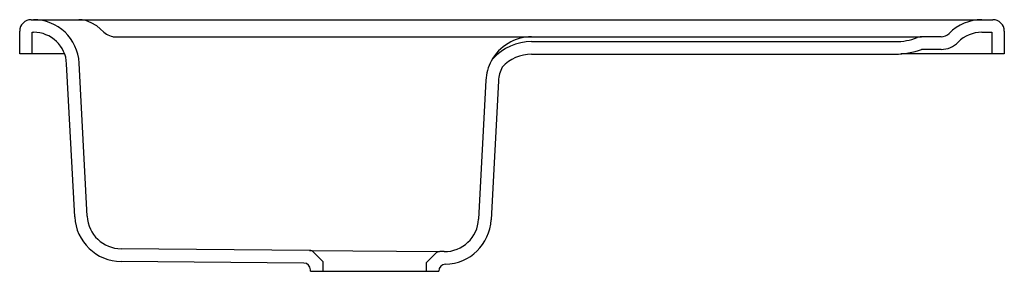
# Model space of a CAD drawing. Header units: millimetres. Extents: x 803.864 to 804.724, y 1133.699 to 1133.919.
import ezdxf

# ---------------------------------------------------------------- set-up
doc = ezdxf.new("R2010")
doc.units = ezdxf.units.MM
doc.layers.add('SANINDUSA', color=3, linetype='Continuous')

msp = doc.modelspace()

# ---------------------------------------------------------------- linework, layer by layer
at = {"layer": 'SANINDUSA'}
for p, q in [((803.87441, 1133.91943), (803.87645, 1133.91943)), ((803.87645, 1133.91943), (803.91592, 1133.91943)), ((803.91592, 1133.91943), (804.66492, 1133.91943)), ((804.66492, 1133.91943), (804.70484, 1133.91943)), ((804.70484, 1133.91943), (804.71441, 1133.91943)), ((803.86441, 1133.88943), (803.86441, 1133.90943)), ((803.87541, 1133.90843), (803.87645, 1133.90843)), ((803.87541, 1133.88943), (803.87541, 1133.90843)), ((803.9459, 1133.90443), (803.95809, 1133.90443)), ((803.95809, 1133.90443), (804.28099, 1133.90443)), ((804.28099, 1133.90443), (804.62914, 1133.90443)), ((804.62914, 1133.90443), (804.65195, 1133.90443)), ((804.66914, 1133.90443), (804.65195, 1133.90443)), ((804.70484, 1133.90843), (804.71341, 1133.90843)), ((804.71341, 1133.90843), (804.71341, 1133.88943)), ((804.72441, 1133.90943), (804.72441, 1133.88943)), ((804.31158, 1133.90024), (804.62914, 1133.90024)), ((804.66914, 1133.89343), (804.65214, 1133.89343)), ((803.87541, 1133.88943), (803.86441, 1133.88943)), ((803.90367, 1133.88943), (803.87541, 1133.88943)), ((804.31158, 1133.88924), (804.62914, 1133.88924)), ((804.71341, 1133.88943), (804.63413, 1133.88943)), ((804.72441, 1133.88943), (804.71341, 1133.88943)), ((803.91243, 1133.74695), (803.90541, 1133.88095)), ((803.92341, 1133.74752), (803.91639, 1133.88152)), ((804.27163, 1133.86652), (804.26527, 1133.74506)), ((804.28262, 1133.86595), (804.27625, 1133.74448)), ((804.11759, 1133.71766), (803.95311, 1133.71909)), ((804.11759, 1133.71766), (804.23142, 1133.71666)), ((804.12112, 1133.71616), (804.12941, 1133.70772)), ((804.21941, 1133.70677), (804.22784, 1133.7152)), ((804.23505, 1133.71663), (804.23142, 1133.71666)), ((804.11246, 1133.7067), (803.95302, 1133.70809)), ((804.12941, 1133.69943), (804.12941, 1133.70772)), ((804.21941, 1133.70677), (804.21941, 1133.69943)), ((804.11841, 1133.69943), (804.11841, 1133.7007)), ((804.11841, 1133.69943), (804.12941, 1133.69943)), ((804.12941, 1133.69943), (804.21941, 1133.69943)), ((804.21941, 1133.69943), (804.23041, 1133.69943)), ((804.23041, 1133.69964), (804.23041, 1133.69943))]:
    msp.add_line(p, q, dxfattribs=at)
at = {"layer": 'SANINDUSA', "flags": 128}
msp.add_lwpolyline([(803.93778, 1133.90852), (803.93478, 1133.91146), (803.93165, 1133.91398), (803.92693, 1133.9168), (803.92203, 1133.91863), (803.919, 1133.91923), (803.91595, 1133.91943), (803.91592, 1133.91943)], dxfattribs=at)
at = {"layer": 'SANINDUSA'}
for centre, radius, start, end in [((803.87441, 1133.90943), 0.01, 90, 180), ((803.87645, 1133.87943), 0.04, 3, 90), ((804.70484, 1133.87943), 0.04, 90, 135.573), ((804.71441, 1133.90943), 0.01, 0, 90), ((803.87645, 1133.87943), 0.029, 3, 90), ((803.94869, 1133.92104), 0.01661, 228.90501, 269.58955), ((804.31144, 1133.86465), 0.03978, 89.91695, 152.1322), ((804.62914, 1133.95443), 0.05419, 270, 290.81946), ((804.65195, 1133.89443), 0.01, 90, 110.81946), ((804.66914, 1133.91443), 0.01, 270, 315.573), ((804.70484, 1133.87943), 0.029, 90, 135.573), ((804.31158, 1133.85443), 0.04581, 90, 137.67139), ((804.62914, 1133.95443), 0.06519, 270, 290.6574), ((804.66914, 1133.91443), 0.021, 270, 315.573), ((804.2851, 1133.87854), 0.01, 137.67139, 151.93784), ((804.31158, 1133.85443), 0.03481, 90, 137.46506), ((804.31158, 1133.86443), 0.04, 151.93784, 177), ((804.31158, 1133.86443), 0.029, 152.18481, 177), ((803.95337, 1133.74909), 0.041, 183, 269.5), ((803.95337, 1133.74909), 0.03, 183, 269.5), ((804.23531, 1133.74663), 0.03, 269.5, 357), ((804.23531, 1133.74663), 0.041, 271.33767, 357), ((804.11755, 1133.71266), 0.005, 44.4956, 89.5), ((804.23137, 1133.71166), 0.005, 89.5, 135), ((804.11241, 1133.7007), 0.006, 0, 89.5), ((804.23641, 1133.69964), 0.006, 91.33767, 180)]:
    msp.add_arc(centre, radius, start, end, dxfattribs=at)

doc.saveas('drawing.dxf')
